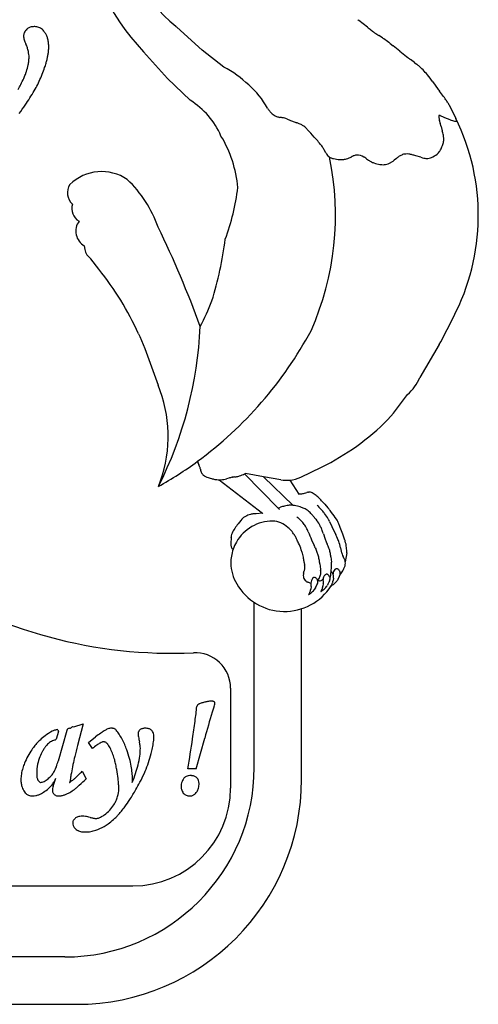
# Model space of a CAD drawing. Extents: x -16 to 23.9, y 0 to 37.2.
# Tile 6 of 7: x 8 to 17.7, y 5.3 to 26.1. Entities that reach past the tile are written whole.
import ezdxf

# ---------------------------------------------------------------- set-up
doc = ezdxf.new("R2010")
doc.units = 0

msp = doc.modelspace()

# ---------------------------------------------------------------- linework, layer by layer
at = {"layer": 'details', "color": 6, "linetype": 'CONTINUOUS'}
for p, q in [((11.826521, 25.477555), (11.288179, 25.965727)), ((12.283707, 25.123995), (11.826521, 25.477555)), ((13.241756, 24.203723), (13.252093, 24.19016)), ((13.498373, 24.056331), (13.464747, 24.06144)), ((13.610258, 24.02794), (13.59083, 24.034861)), ((13.610258, 24.02794), (13.693703, 23.99593)), ((13.693703, 23.99593), (13.785652, 23.960701)), ((16.844934, 23.964646), (16.837195, 23.998055)), ((16.854144, 24.098963), (16.844589, 24.101583)), ((16.872137, 23.866428), (16.850708, 23.942184)), ((16.854144, 24.098963), (16.862823, 24.095914)), ((16.862823, 24.095914), (16.866795, 24.094385)), ((16.866795, 24.094385), (16.867769, 24.094046)), ((16.866872, 24.094508), (16.980438, 24.045129)), ((16.867769, 24.094046), (16.866872, 24.094508)), ((17.06604, 24.009436), (17.056716, 24.013192)), ((17.06604, 24.009436), (17.086724, 24.002045)), ((16.872137, 23.866428), (16.896566, 23.779178)), ((14.436616, 23.314818), (14.403358, 23.375378)), ((14.436616, 23.314818), (14.447708, 23.295912)), ((14.994551, 23.238151), (14.969149, 23.224613)), ((14.994551, 23.238151), (15.000296, 23.240958)), ((15.000296, 23.240958), (15.011902, 23.246354)), ((15.927613, 23.193816), (15.880528, 23.15582)), ((15.959708, 23.21923), (15.973319, 23.22905)), ((16.440245, 23.219514), (16.33426, 23.251514)), ((16.440245, 23.219514), (16.479877, 23.208697))]:
    msp.add_line(p, q, dxfattribs=at)
at = {"layer": 'details', "color": 4, "linetype": 'CONTINUOUS'}
for p, q in [((12.385923, 16.445751), (12.341947, 16.433878)), ((12.45701, 16.464808), (12.466562, 16.466676)), ((13.489548, 16.411997), (13.122897, 16.477049)), ((13.42888, 15.816431), (13.456651, 15.788237)), ((14.255683, 15.875229), (14.257595, 15.873128)), ((14.257595, 15.873128), (14.265489, 15.864824)), ((14.265489, 15.864824), (14.291753, 15.836116)), ((14.291753, 15.836116), (14.345637, 15.776665)), ((13.825681, 15.632471), (13.843509, 15.615883)), ((14.224743, 15.579835), (14.17089, 15.646548)), ((14.345637, 15.776665), (14.356298, 15.76461)), ((14.224743, 15.579835), (14.248035, 15.549504)), ((14.513323, 15.533716), (14.497246, 15.565587)), ((14.513323, 15.533716), (14.614502, 15.320903)), ((14.064346, 15.313498), (14.046385, 15.354346)), ((14.384582, 15.275209), (14.414173, 15.183549)), ((14.614502, 15.320903), (14.646646, 15.256591)), ((14.136399, 15.14757), (14.19373, 15.024242)), ((14.216582, 14.974701), (14.22297, 14.95945)), ((14.444884, 15.099832), (14.464738, 15.054533)), ((14.746487, 14.979618), (14.761678, 14.90705)), ((14.542848, 14.784536), (14.540234, 14.807962)), ((14.542848, 14.784536), (14.552893, 14.671043)), ((14.76629, 14.887597), (14.768876, 14.877848)), ((14.82561, 14.744264), (14.800963, 14.792392)), ((13.979666, 14.668807), (13.987556, 14.614078)), ((14.310949, 14.637614), (14.323722, 14.523617)), ((14.82561, 14.744264), (14.830466, 14.733785)), ((14.830466, 14.733785), (14.835033, 14.722928)), ((13.967965, 14.439894), (13.9643, 14.424124)), ((13.967965, 14.439894), (13.982176, 14.487755)), ((14.170803, 14.345477), (14.164241, 14.3409)), ((14.170803, 14.345477), (14.178111, 14.349608)), ((14.416839, 14.402794), (14.416849, 14.402802)), ((14.422487, 14.407138), (14.416849, 14.402802)), ((14.430254, 14.412555), (14.422487, 14.407138)), ((14.430254, 14.412555), (14.437562, 14.416686)), ((14.531938, 14.363945), (14.529665, 14.356204)), ((14.549356, 14.480705), (14.55355, 14.473758)), ((14.55355, 14.473758), (14.5608, 14.459009)), ((14.578766, 14.435029), (14.586326, 14.430804)), ((14.596726, 14.338607), (14.597919, 14.351961)), ((14.629323, 14.515899), (14.630071, 14.516521)), ((14.63571, 14.520856), (14.630071, 14.516521)), ((14.643476, 14.526273), (14.63571, 14.520856)), ((14.643476, 14.526273), (14.650784, 14.530405)), ((14.061782, 14.250264), (14.051729, 14.254217)), ((14.061782, 14.250264), (14.123072, 14.229078)), ((14.109977, 14.303386), (14.110075, 14.30286)), ((14.124053, 14.157811), (14.116873, 14.102565)), ((14.123072, 14.229078), (14.123164, 14.229046)), ((14.124053, 14.157811), (14.125246, 14.171165)), ((14.221126, 14.133662), (14.215185, 14.122459)), ((14.221126, 14.133662), (14.24981, 14.1941)), ((14.27277, 14.287898), (14.289574, 14.284569)), ((14.383503, 14.224889), (14.376324, 14.169643)), ((14.383503, 14.224889), (14.384697, 14.238242)), ((14.480576, 14.20074), (14.474635, 14.189537)), ((14.480576, 14.20074), (14.50926, 14.261178)), ((14.545287, 14.173895), (14.545227, 14.172802)), ((14.545227, 14.172802), (14.545602, 14.171987)), ((14.545784, 14.175598), (14.545287, 14.173895)), ((14.545602, 14.171987), (14.546517, 14.17165)), ((14.549041, 14.18213), (14.545784, 14.175598)), ((14.546517, 14.17165), (14.548165, 14.171887)), ((14.548165, 14.171887), (14.550944, 14.172947)), ((14.564494, 14.207512), (14.549041, 14.18213)), ((14.56815, 14.213909), (14.564494, 14.207512)), ((14.56815, 14.213909), (14.573224, 14.223453)), ((14.596726, 14.338607), (14.589546, 14.283361)), ((14.072614, 13.993099), (14.072554, 13.992006)), ((14.072554, 13.992006), (14.07293, 13.991191)), ((14.073112, 13.994802), (14.072614, 13.993099)), ((14.07293, 13.991191), (14.073845, 13.990853)), ((14.076368, 14.001334), (14.073112, 13.994802)), ((14.073845, 13.990853), (14.075492, 13.99109)), ((14.075492, 13.99109), (14.078271, 13.99215)), ((14.091821, 14.026716), (14.076368, 14.001334)), ((14.095477, 14.033112), (14.091821, 14.026716)), ((14.095477, 14.033112), (14.100552, 14.042657)), ((14.332064, 14.060177), (14.332005, 14.059084)), ((14.332005, 14.059084), (14.33238, 14.058268)), ((14.332562, 14.06188), (14.332064, 14.060177)), ((14.33238, 14.058268), (14.333295, 14.057931)), ((14.335818, 14.068412), (14.332562, 14.06188)), ((14.333295, 14.057931), (14.334943, 14.058168)), ((14.334943, 14.058168), (14.337722, 14.059228)), ((14.351272, 14.093794), (14.335818, 14.068412)), ((14.354927, 14.10019), (14.351272, 14.093794)), ((14.354927, 14.10019), (14.360002, 14.109735))]:
    msp.add_line(p, q, dxfattribs=at)
at = {"layer": 'details', "color": 6, "linetype": 'CONTINUOUS'}
for centre, radius, start, end in [((13.762584, 28.964755), 3.887402, 191.279289, 230.072871), ((10.826354, 25.45644), 0.6875, 47.79803, 50.072871), ((11.168546, 23.028651), 2.373616, 46.30594, 61.977717), ((11.687695, 23.428914), 1.728407, 28.616829, 49.58487), ((14.31328, 24.986681), 1.327097, 213.369239, 216.15544), ((13.461651, 24.349864), 0.263476, 217.311054, 223.35658), ((13.415818, 24.306587), 0.20044, 223.35658, 229.116962), ((13.666712, 24.5964), 0.583767, 229.116962, 234.268242), ((13.604255, 24.509584), 0.476819, 234.268242, 240.24309), ((13.506385, 24.338396), 0.279629, 240.24309, 253.794378), ((13.523044, 24.395715), 0.33932, 253.794378, 260.107125), ((13.41223, 23.415409), 0.646685, 79.337219, 82.345109), ((13.450423, 23.631031), 0.427727, 77.276293, 79.020741), ((13.456408, 23.657536), 0.400554, 70.3916, 77.276293), ((14.196311, 25.032545), 1.147819, 249.036513, 250.646687), ((13.478986, 22.923484), 1.080007, 68.408425, 71.821111), ((13.710186, 23.507679), 0.451727, 63.273342, 68.408425), ((13.756664, 23.599983), 0.348381, 51.440269, 63.273342), ((16.913912, 24.08258), 0.090027, 175.875818, 186.3777), ((16.843823, 24.08817), 0.019724, 150.865152, 177.429139), ((17.470827, 24.144829), 0.650409, 186.3777, 193.041888), ((16.834561, 24.092987), 0.009294, 118.67674, 149.003058), ((16.835695, 24.090323), 0.012178, 93.495129, 117.34296), ((16.83688, 24.070918), 0.031619, 75.889062, 93.495129), ((17.315282, 24.073597), 0.482802, 193.041888, 195.794395), ((18.190649, 26.828478), 3.035068, 246.500405, 248.061534), ((17.217885, 24.369076), 0.389763, 250.335434, 257.626133), ((17.203433, 24.303202), 0.322322, 257.626133, 271.328276), ((13.593775, 23.395641), 0.609702, 47.538454, 51.440269), ((13.429595, 23.216229), 0.852897, 45.015245, 47.538454), ((12.851185, 22.637511), 1.67111, 42.408575, 45.015245), ((-0.052598, 10.851196), 19.147517, 41.773931, 42.408575), ((15.802736, 23.472925), 1.135894, 10.70069, 15.641334), ((11.795135, 21.434596), 3.261135, 39.717974, 41.773931), ((13.427681, 22.790827), 1.138739, 34.551491, 39.717974), ((15.994149, 23.803737), 0.965541, 335.021273, 340.969252), ((16.463612, 23.641806), 0.468936, 340.969252, 346.41656), ((16.382759, 23.582528), 0.545606, 4.421777, 10.70069), ((16.635527, 23.600268), 0.292073, 346.41656, 354.947836), ((16.624625, 23.601231), 0.303017, 354.947836, 364.421777), ((13.777244, 23.031538), 0.714314, 28.774075, 34.551491), ((14.685183, 23.435233), 0.275327, 210.39922, 219.846512), ((16.136131, 23.05538), 0.233129, 93.157832, 114.651318), ((16.142367, 22.942352), 0.346329, 82.086623, 93.157832), ((16.095806, 22.607384), 0.684517, 76.034058, 82.086623), ((16.444904, 23.73234), 0.563162, 293.435145, 307.472887), ((16.64771, 23.46778), 0.229812, 307.472887, 329.283182), ((16.40225, 23.61362), 0.515329, 329.283182, 335.021273), ((14.605541, 23.368768), 0.171595, 219.846512, 238.212336), ((14.617497, 23.388061), 0.194291, 238.212336, 246.631807), ((14.647171, 23.456738), 0.269106, 246.631807, 251.451499), ((14.680615, 23.556412), 0.374241, 251.451499, 257.051751), ((14.763776, 23.918111), 0.745377, 257.051751, 267.671564), ((14.760198, 23.830115), 0.657308, 267.671564, 272.996485), ((14.77215, 23.601797), 0.428677, 272.996485, 283.570686), ((14.797034, 23.498706), 0.322626, 283.570686, 294.491432), ((14.722477, 23.662371), 0.502473, 294.491432, 299.400726), ((15.09026, 23.070718), 0.192322, 103.063891, 114.043606), ((15.094564, 23.052173), 0.21136, 92.202493, 103.063891), ((15.09758, 22.973755), 0.289836, 59.934622, 92.202493), ((15.083909, 22.950138), 0.317124, 55.661268, 59.934622), ((14.832356, 22.581911), 0.763073, 52.725232, 55.661268), ((16.018149, 24.13991), 1.194851, 232.725232, 235.211651), ((15.610911, 23.553717), 0.481083, 235.211651, 242.324794), ((15.62133, 23.573582), 0.503514, 242.324794, 250.32678), ((15.662991, 23.69011), 0.627266, 250.32678, 262.431789), ((15.659123, 23.660998), 0.597898, 262.431789, 269.332219), ((15.660878, 23.319977), 0.256481, 278.118031, 290.753302), ((15.614209, 23.443138), 0.388187, 290.753302, 299.824841), ((15.611256, 23.472447), 0.415257, 298.166742, 306.237203), ((15.475085, 23.658249), 0.645615, 306.237203, 308.902357), ((16.5869, 22.394171), 1.036384, 127.241319, 129.504682), ((16.201695, 22.912514), 0.390321, 114.651318, 125.809966), ((15.890338, 21.781206), 1.535862, 73.199666, 76.034058), ((16.610768, 23.688262), 0.497106, 254.73367, 260.723993), ((16.575346, 23.471382), 0.277353, 260.723993, 266.879142), ((16.571954, 23.409181), 0.215059, 266.879142, 283.18836), ((16.556622, 23.474609), 0.28226, 283.18836, 293.435145), ((15.655581, 23.357111), 0.293991, 269.332219, 278.118031)]:
    msp.add_arc(centre, radius, start, end, dxfattribs=at)
at = {"layer": 'details', "color": 4, "linetype": 'CONTINUOUS'}
for centre, radius, start, end in [((8.599456, 22.000265), 6.04072, 336.164713, 371.677387), ((3.428485, 20.026789), 8.364062, 333.311123, 357.398527), ((6.811578, 23.502692), 8.30886, 306.258541, 331.665515), ((12.1858, 17.012222), 0.599053, 274.071326, 285.109067), ((13.080238, 13.997842), 2.54447, 104.177942, 105.835246), ((12.582959, 15.87157), 0.606382, 97.186022, 101.066829), ((12.345437, 17.755452), 1.292414, 277.186022, 278.692317), ((12.470896, 16.934834), 0.462261, 278.692317, 288.277757), ((12.215903, 17.706866), 1.275315, 288.277757, 293.306563), ((12.189158, 16.965035), 0.551746, 269.389353, 274.071326), ((13.60965, 17.088925), 0.6875, 259.939163, 275.384723), ((13.648336, 15.106233), 0.77252, 78.266054, 82.604267), ((13.622652, 14.982578), 0.898814, 70.542345, 78.266054), ((13.713737, 15.240399), 0.625377, 62.785807, 70.542345), ((13.806362, 15.420519), 0.422837, 48.714493, 62.785807), ((12.179981, 13.828008), 2.442094, 45.258434, 47.063381), ((13.743004, 15.348362), 0.518862, 43.215551, 48.714493), ((13.386221, 15.013138), 1.008422, 38.911561, 43.215551), ((13.278928, 14.811872), 1.438206, 38.023791, 41.486912), ((13.725477, 15.161053), 0.871343, 29.144305, 38.023791), ((13.309946, 14.661974), 0.878953, 119.930573, 150.159845), ((13.309946, 14.661974), 0.878953, 89.701302, 119.930573), ((13.306641, 15.072038), 0.468943, 45.486587, 89.036246), ((13.474663, 15.154966), 0.298455, 55.34463, 57.412767), ((13.488836, 15.175468), 0.27353, 44.048859, 55.34463), ((13.086126, 14.742364), 1.154793, 41.528887, 45.258434), ((13.552798, 15.15566), 0.531417, 31.239956, 41.528887), ((13.550558, 15.156248), 0.53303, 27.469125, 31.061021), ((13.30212, 15.02709), 0.813036, 23.735319, 27.469125), ((13.665832, 15.102427), 0.734056, 27.260755, 37.520879), ((13.55256, 15.044061), 0.861481, 22.121038, 27.260755), ((13.66499, 15.127325), 0.940597, 27.771052, 29.144305), ((13.357671, 15.048587), 0.456022, 39.46767, 44.048859), ((13.133749, 14.864212), 0.746083, 31.275228, 39.46767), ((13.042501, 14.808786), 0.852845, 28.25284, 31.275228), ((12.47248, 14.502467), 1.499958, 26.139265, 28.25284), ((38.181179, 25.6874), 26.25337, 203.275051, 203.669845), ((13.104695, 14.86201), 1.344933, 17.892137, 22.121038), ((15.493567, 15.53202), 1.13425, 197.892137, 202.397747), ((13.682084, 14.760657), 1.084588, 24.489619, 27.210185), ((13.714863, 14.759459), 1.055356, 24.491901, 25.286531), ((13.60848, 14.710996), 1.172258, 20.059938, 24.491901), ((13.309946, 14.661974), 0.878953, 150.159845, 161.23004), ((10.586808, 13.577083), 3.600456, 24.528792, 26.139265), ((12.123007, 14.278101), 1.911867, 20.057102, 24.528792), ((12.118053, 14.036739), 2.298608, 24.082817, 25.442759), ((12.161554, 13.998076), 2.533921, 23.102461, 24.64063), ((13.804044, 14.698741), 0.748226, 19.159553, 23.102461), ((13.902082, 14.818206), 0.859694, 10.821801, 20.059938), ((12.515703, 14.421474), 1.493818, 17.096321, 20.057102), ((13.232267, 14.641868), 0.744126, 8.423066, 17.096321), ((12.651771, 14.301408), 1.703433, 19.852443, 22.724712), ((13.161649, 14.485502), 1.16134, 15.719111, 19.852443), ((13.343018, 14.536548), 0.972924, 10.155574, 15.719111), ((13.99265, 14.764272), 0.548561, 9.620757, 19.159553), ((13.692351, 14.713368), 0.853143, 6.36586, 9.620757), ((15.131881, 14.984547), 0.378227, 191.823429, 194.852261), ((15.267891, 15.010181), 0.516264, 194.852261, 198.734368), ((15.144546, 14.968348), 0.386018, 198.734368, 207.117862), ((9.939527, 14.154284), 4.072771, 7.257713, 8.423066), ((13.475163, 14.540209), 0.51769, 3.54457, 8.203455), ((13.725754, 14.555732), 0.266619, 356.429427, 363.54457), ((13.232843, 14.516813), 1.084852, 6.393304, 10.155574), ((13.937941, 14.60347), 0.618653, 358.596535, 366.270702), ((13.334078, 14.618265), 1.222698, 356.255691, 358.596535), ((14.654731, 14.647087), 0.195603, 10.393472, 22.813439), ((14.131733, 14.388537), 0.171173, 168.000894, 188.240722), ((14.099333, 14.383845), 0.138435, 188.240722, 204.173993), ((13.700856, 14.571286), 0.293459, 343.462547, 348.063929), ((13.794822, 14.551422), 0.197417, 348.063929, 356.429427), ((14.259947, 14.242175), 0.1375, 134.110303, 185.465581), ((14.196856, 14.312261), 0.041787, 102.242962, 116.652412), ((14.194812, 14.321682), 0.032148, 76.913177, 102.242962), ((14.188381, 14.298434), 0.056257, 53.159179, 75.895048), ((14.150399, 14.247737), 0.119604, 25.972359, 53.159179), ((13.186782, 14.866386), 1.230455, 331.956511, 336.056294), ((13.993832, 14.508013), 0.347414, 336.056294, 342.764239), ((14.641462, 14.559219), 0.319729, 186.393304, 189.903598), ((14.167093, 14.454261), 0.166006, 342.764239, 354.941673), ((13.870214, 14.41578), 0.464778, 6.345818, 10.970498), ((14.194456, 14.451839), 0.138536, 354.941673, 366.345818), ((14.482787, 14.323512), 0.103125, 129.754358, 188.746585), ((14.456307, 14.379339), 0.041787, 102.242962, 116.652412), ((14.454263, 14.388759), 0.032148, 76.913177, 102.242962), ((14.447832, 14.365512), 0.056257, 53.159179, 75.895048), ((14.40985, 14.314815), 0.119604, 25.972359, 53.159179), ((14.436079, 14.32512), 0.091537, 13.501805, 27.363637), ((14.436079, 14.32512), 0.091537, 345.379544, 373.501805), ((14.5204, 14.350382), 0.006091, 320.303518, 329.321242), ((14.495476, 14.366247), 0.035633, 327.829601, 343.630706), ((14.159977, 14.456949), 0.383412, 345.961824, 351.317882), ((12.930687, 14.644664), 1.626952, 351.317882, 354.216083), ((12.930687, 14.644664), 1.626952, 354.216083, 356.255691), ((14.677739, 14.523903), 0.133738, 209.027181, 219.501799), ((14.591788, 14.453724), 0.022783, 220.818557, 235.140343), ((14.556564, 14.387137), 0.052845, 46.814864, 55.723535), ((14.695271, 14.436617), 0.103125, 129.754358, 186.094176), ((14.695271, 14.436617), 0.103125, 186.094176, 190.744129), ((14.339713, 14.36915), 0.258777, 356.191436, 370.744129), ((14.669529, 14.493058), 0.041787, 102.242962, 116.652412), ((14.667485, 14.502478), 0.032148, 76.913177, 102.242962), ((14.661054, 14.47923), 0.056257, 53.159179, 75.895048), ((14.623072, 14.428533), 0.119604, 25.972359, 53.159179), ((14.536935, 14.46815), 0.207663, 337.958714, 345.379544), ((14.649301, 14.438838), 0.091537, 345.379544, 387.363637), ((14.087956, 14.378738), 0.125964, 204.173993, 225.901719), ((14.117153, 14.408869), 0.167921, 225.901719, 247.069755), ((14.259947, 14.242175), 0.1375, 185.465581, 186.656709), ((13.724441, 14.179677), 0.40164, 3.481698, 6.656709), ((13.86704, 14.188353), 0.258777, 356.191436, 363.481698), ((14.064263, 14.287354), 0.207663, 333.31651, 345.379544), ((14.176628, 14.258042), 0.091537, 11.346868, 27.363637), ((14.176628, 14.258042), 0.091537, 345.379544, 371.346868), ((13.186782, 14.866386), 1.230455, 331.329694, 331.956511), ((14.315508, 14.435845), 0.153482, 260.272021, 271.683954), ((14.318031, 14.350016), 0.067616, 271.683954, 333.892756), ((14.233342, 14.173172), 0.141658, 333.396286, 343.540665), ((14.180543, 14.188771), 0.196713, 343.540665, 354.419855), ((13.983892, 14.246755), 0.40164, 3.481698, 8.746585), ((14.126491, 14.255431), 0.258777, 356.191436, 363.481698), ((14.204313, 14.35872), 0.319884, 311.620652, 320.861845), ((14.275451, 14.300828), 0.228166, 320.861845, 330.806248), ((14.323713, 14.354432), 0.207663, 333.31651, 345.379544), ((14.446565, 14.28689), 0.141658, 333.396286, 343.540665), ((14.393766, 14.302489), 0.196713, 343.540665, 354.419855), ((14.042851, 14.066554), 0.082405, 295.456919, 304.360647), ((13.746477, 14.500035), 0.607517, 304.360647, 312.55349), ((13.973892, 14.106094), 0.141658, 333.396286, 343.540665), ((13.921093, 14.121693), 0.196713, 343.540665, 354.419855), ((13.944863, 14.291642), 0.319884, 311.620652, 320.861845), ((14.016001, 14.23375), 0.228166, 320.861845, 330.806248), ((14.302301, 14.133632), 0.082405, 295.456919, 304.360647), ((14.005928, 14.567113), 0.607517, 304.360647, 312.55349)]:
    msp.add_arc(centre, radius, start, end, dxfattribs=at)
at = {"layer": 'directionals', "color": 7, "linetype": 'CONTINUOUS'}
for centre, radius, start, end in [((8.277924, 25.685332), 0.29154, 78.795351, 94.853379), ((8.240039, 25.773913), 0.187298, 177.543286, 190.619889), ((8.265726, 25.772811), 0.213009, 170.578559, 177.543286), ((8.239175, 25.777217), 0.186095, 160.796009, 170.578559), ((8.234386, 25.778885), 0.181024, 146.417256, 160.796009), ((8.249649, 25.768751), 0.199345, 136.93262, 146.417256), ((8.272127, 25.747741), 0.230113, 125.342876, 136.93262), ((8.264095, 25.759066), 0.216229, 109.605718, 125.342876), ((8.269672, 25.74341), 0.232848, 99.133577, 109.605718), ((8.276709, 25.699639), 0.277182, 94.853379, 99.133577), ((8.287526, 25.733804), 0.242126, 59.393543, 78.795351), ((8.284446, 25.728599), 0.248174, 48.354249, 59.393543), ((8.255182, 25.69569), 0.292213, 40.16283, 48.354249), ((8.21581, 25.662462), 0.343732, 33.632037, 40.16283), ((8.213109, 25.641581), 0.357898, 25.600294, 36.176669), ((8.150658, 25.611659), 0.427148, 16.287013, 25.600294), ((8.424046, 25.808415), 0.374512, 190.619889, 197.212245), ((8.679764, 25.887633), 0.642219, 197.212245, 201.166735), ((8.999265, 26.011346), 0.984835, 201.166735, 204.46945), ((7.320148, 25.247209), 0.859979, 19.034931, 24.46945), ((8.026311, 25.575328), 0.556694, 7.278562, 16.287013), ((7.807364, 25.547364), 0.777419, 1.382631, 7.278562), ((7.763979, 25.546317), 0.820817, 355.734019, 361.382631), ((7.465236, 25.297266), 0.706498, 12.873936, 19.034931), ((7.575658, 25.322503), 0.593229, 6.709192, 12.873936), ((7.648703, 25.331096), 0.519681, 359.711158, 366.709192), ((7.0739, 25.646318), 1.518857, 346.107572, 349.059599), ((7.369186, 25.589239), 1.218105, 349.059599, 352.357697), ((7.595298, 25.558899), 0.989967, 352.357697, 355.734019), ((7.100138, 25.377753), 1.072251, 340.961809, 348.726051), ((7.278413, 25.342214), 0.890468, 348.726051, 354.181011), ((7.373918, 25.332481), 0.794468, 354.181011, 359.711158), ((6.353831, 25.841718), 2.265133, 341.210553, 343.690743), ((6.736096, 25.729868), 1.86684, 343.690743, 346.107572), ((6.314777, 25.674183), 1.911907, 335.569229, 338.298475), ((6.7953, 25.482944), 1.394728, 338.298475, 340.961809), ((4.658729, 26.478327), 4.076373, 337.107988, 338.328152), ((5.706679, 26.061893), 2.948713, 338.328152, 341.210553), ((4.392872, 26.615107), 4.052433, 331.016453, 332.705243), ((5.491817, 26.048027), 2.815801, 332.705243, 335.569229), ((5.727391, 26.103745), 2.948808, 329.877931, 332.829103), ((6.569513, 25.671494), 2.002228, 332.829103, 337.107988), ((4.611388, 26.751244), 4.239047, 327.473283, 329.877931), ((1.69459, 28.681467), 7.737099, 324.088263, 325.701737), ((3.274143, 27.60404), 5.825074, 325.701737, 327.473283)]:
    msp.add_arc(centre, radius, start, end, dxfattribs=at)
at = {"layer": 'directionals', "color": 4, "linetype": 'CONTINUOUS'}
msp.add_arc((9.304865, 22.471169), 0.325281, 147.597027, 227.371034, dxfattribs=at)
at = {"layer": 'outline', "color": 4, "linetype": 'CONTINUOUS'}
for p, q in [((15.316178, 25.964323), (15.131477, 26.109305)), ((15.388723, 25.907386), (15.424864, 25.880228)), ((15.630733, 25.739309), (15.558696, 25.786841)), ((15.792565, 25.623104), (15.861736, 25.569296)), ((10.589144, 25.445688), (11.091456, 24.883844)), ((16.137466, 25.348635), (16.168688, 25.324706)), ((16.308407, 25.220891), (16.224596, 25.282679)), ((16.308407, 25.220891), (16.352684, 25.186489)), ((11.091456, 24.883844), (11.574403, 24.422069)), ((16.69516, 24.811495), (16.808899, 24.652048)), ((16.87907, 24.558616), (16.834903, 24.616734)), ((17.033065, 24.340762), (17.025447, 24.354562)), ((17.038915, 24.328001), (17.18199, 24.040929)), ((9.334439, 21.350263), (9.345872, 21.273736)), ((9.643324, 20.854677), (9.476129, 21.077318)), ((16.863421, 19.324685), (17.1297, 19.84482)), ((10.478055, 19.493963), (10.505775, 19.436074)), ((10.505775, 19.436074), (10.613153, 19.186074)), ((10.613153, 19.186074), (10.895113, 18.409136)), ((16.828897, 19.266973), (16.421309, 18.572363)), ((16.828897, 19.266973), (16.863421, 19.324685)), ((10.937794, 18.291526), (10.895113, 18.409136)), ((15.869167, 17.819783), (16.161531, 18.211672)), ((15.746511, 17.682586), (15.869167, 17.819783)), ((11.740017, 16.764149), (11.736776, 16.772005)), ((11.740017, 16.764149), (11.754778, 16.731334)), ((13.906351, 16.468744), (14.34849, 16.680267)), ((12.720482, 16.535616), (13.42888, 15.816431)), ((13.122897, 16.477049), (12.741215, 16.544767)), ((13.122897, 16.477049), (13.747776, 15.872326)), ((12.183278, 16.41332), (13.099904, 15.706431)), ((13.674167, 16.404459), (13.86404, 16.110987)), ((14.059448, 16.147894), (14.03647, 16.141445)), ((14.059448, 16.147894), (14.071771, 16.150753)), ((14.316246, 16.003128), (14.303075, 16.016204)), ((13.42888, 15.816431), (13.480083, 15.832305)), ((14.415109, 15.89487), (14.347731, 15.970002)), ((14.415109, 15.89487), (14.47768, 15.823118)), ((12.663495, 15.578664), (12.672096, 15.588229)), ((12.961917, 15.696645), (12.916084, 15.692905)), ((13.099904, 15.706431), (12.961917, 15.696645)), ((13.102205, 15.706594), (13.099904, 15.706431)), ((13.099904, 15.706431), (13.104037, 15.703243)), ((12.567002, 15.460466), (12.548382, 15.435341)), ((12.58556, 15.483969), (12.567002, 15.460466)), ((12.641338, 15.552107), (12.58556, 15.483969)), ((12.663495, 15.578664), (12.641338, 15.552107)), ((14.794719, 15.266195), (14.742396, 15.406986)), ((12.43479, 15.193735), (12.430364, 15.065671)), ((12.43479, 15.193735), (12.435664, 15.202568)), ((14.826737, 15.180346), (14.794719, 15.266195)), ((14.880436, 14.868485), (14.847125, 14.682375)), ((14.693799, 14.314459), (14.722483, 14.374897)), ((14.766599, 14.444664), (14.768659, 14.448151)), ((14.693799, 14.314459), (14.687857, 14.303255))]:
    msp.add_line(p, q, dxfattribs=at)
for centre, radius, start, end in [((13.876009, 28.627864), 4.574902, 183.287025, 224.072871), ((14.810864, 25.700856), 0.519252, 51.869789, 54.394588), ((19.321395, 30.992749), 6.428594, 231.462154, 232.284082), ((16.521652, 27.339798), 1.82573, 233.077097, 234.746096), ((17.449838, 28.65296), 3.43381, 234.746096, 236.582107), ((14.694536, 24.301287), 1.715918, 55.750921, 56.934617), ((14.227717, 23.615648), 2.545388, 52.792632, 55.750921), ((14.626724, 24.14118), 1.885546, 51.807604, 52.792632), ((5.01758, 12.028467), 17.347904, 50.732866, 51.310554), ((19.587727, 29.850555), 5.672001, 230.732866, 232.533532), ((18.452068, 28.304074), 3.753726, 232.533532, 233.601128), ((15.61622, 24.235939), 1.202466, 49.372109, 52.232311), ((15.583154, 24.188105), 1.260315, 44.01182, 49.647208), ((15.28852, 23.903462), 1.669986, 39.156731, 44.01182), ((14.344272, 23.134539), 2.887708, 35.501347, 39.156731), ((17.989945, 25.494521), 1.450735, 215.501347, 217.233452), ((12.422375, 21.102549), 5.639728, 36.420453, 37.792777), ((10.67569, 22.995429), 1.686116, 23.500846, 57.791078), ((15.757629, 23.563348), 1.494918, 33.328594, 36.420453), ((16.414333, 23.995191), 0.708948, 30.45801, 33.328594), ((16.909947, 24.2766), 0.138834, 21.729959, 27.525973), ((13.014739, 21.994479), 4.642622, 332.417394, 386.154695), ((10.033336, 22.346431), 2.556563, 5.266687, 31.121152), ((9.701601, 21.948418), 0.967796, 55.931665, 133.924545), ((8.461516, 20.882386), 2.581613, 19.565924, 46.341899), ((7.854469, 23.15518), 4.759386, 339.537004, 353.072106), ((9.385593, 22.139678), 0.314817, 162.977044, 239.02785), ((9.516267, 21.660635), 0.359712, 144.455539, 239.636763), ((-8.915016, 12.113628), 22.027262, 19.999337, 25.934041), ((4.491779, 22.512205), 7.888095, 342.860717, 352.563626), ((9.621094, 21.314853), 0.278277, 188.496999, 238.604651), ((4.84045, 16.971957), 6.176011, 24.10156, 38.952631), ((6.98505, 22.154359), 5.41436, 332.414898, 338.700362), ((15.531765, 18.93914), 0.962192, 310.882581, 337.592622), ((8.28347, 17.328243), 2.823712, 337.992259, 379.946387), ((12.016665, 21.408799), 5.272231, 296.249724, 315.027927), ((6.811578, 23.502692), 8.30886, 299.487101, 306.258541), ((12.069331, 16.9092), 0.359744, 197.205205, 202.418443), ((11.270959, 16.502176), 0.535344, 21.204512, 25.344356), ((11.465518, 16.577658), 0.326657, 16.115493, 21.204512), ((11.129552, 16.480588), 0.676364, 13.35777, 16.115493), ((12.793646, 16.875735), 1.034001, 193.35777, 195.704884), ((12.033149, 16.661899), 0.244013, 195.704884, 205.144546), ((11.934755, 16.615715), 0.135318, 205.144546, 211.248594), ((11.929537, 16.612549), 0.129215, 211.248594, 226.082552), ((11.960474, 16.644677), 0.173816, 226.082552, 238.961635), ((12.042238, 16.780549), 0.332393, 238.961635, 249.486976), ((12.340238, 17.577034), 1.182801, 249.486976, 254.244487), ((12.226133, 17.172599), 0.762577, 254.244487, 259.899419), ((12.189158, 16.965035), 0.551746, 259.899419, 269.389353), ((12.215903, 17.706866), 1.275315, 293.306563, 294.324737), ((13.60965, 17.088925), 0.6875, 275.384723, 295.566949), ((13.635456, 18.210233), 2.111654, 276.214375, 278.54054), ((13.849888, 16.782348), 0.667758, 278.54054, 281.692498), ((13.864248, 16.712961), 0.596901, 281.692498, 286.769844), ((14.093015, 16.059197), 0.093989, 76.782435, 103.062894), ((14.072994, 15.989155), 0.166789, 61.997892, 75.588589), ((13.975939, 15.806637), 0.373508, 54.931275, 61.997892), ((13.818174, 15.581899), 0.648093, 50.467172, 54.931275), ((13.553539, 15.261245), 1.063846, 45.206498, 50.467172), ((13.760669, 15.443531), 0.788552, 41.885411, 45.206498), ((14.047359, 14.084802), 1.837272, 105.24848, 107.984511), ((13.739469, 15.214245), 0.666616, 100.457972, 105.24848), ((13.69242, 15.469144), 0.407411, 94.426362, 100.457972), ((13.69044, 15.494726), 0.381752, 83.814629, 94.426362), ((13.648336, 15.106233), 0.77252, 82.604267, 83.814629), ((12.352684, 13.970026), 2.819497, 39.428291, 41.089891), ((12.878059, 15.403029), 0.276983, 133.586216, 138.0383), ((12.836064, 15.447149), 0.216073, 116.483506, 133.586216), ((13.011242, 15.095543), 0.608901, 106.082198, 116.483506), ((12.922424, 15.40362), 0.288276, 98.434437, 106.082198), ((12.960808, 15.144759), 0.549967, 94.664564, 98.434437), ((13.141595, 14.618697), 1.798147, 37.934865, 39.428291), ((13.545709, 14.90652), 1.302651, 31.168878, 38.877345), ((13.418174, 14.790736), 1.082615, 143.457797, 149.997148), ((13.905327, 15.124045), 0.882362, 24.029111, 31.168878), ((13.526029, 14.95494), 1.297649, 20.38688, 24.029111), ((12.737217, 15.172736), 0.303025, 168.930211, 174.350179), ((12.694437, 15.181106), 0.259433, 155.869488, 168.930211), ((12.907087, 15.085847), 0.492446, 149.997148, 155.869488), ((14.016905, 14.887273), 0.861231, 16.998341, 19.894821), ((12.54268, 15.039968), 0.115219, 167.109763, 235.692027), ((14.139371, 14.915569), 0.735895, 16.115766, 17.679051), ((14.086833, 14.900389), 0.790582, 5.748505, 16.115766), ((13.393858, 14.830628), 1.48706, 1.458756, 5.748505), ((13.309946, 14.661974), 0.878953, 161.23004, 180.389116), ((12.54268, 15.039968), 0.115219, 235.692027, 238.028923), ((13.309946, 14.661974), 0.878953, 180.389116, 210.618387), ((14.443224, 14.718395), 0.415904, 334.525224, 343.290899), ((14.643367, 14.658314), 0.206938, 343.290899, 351.472138), ((14.683299, 14.652327), 0.166558, 351.472138, 370.393472), ((14.536935, 14.46815), 0.207663, 333.31651, 337.958714), ((13.984865, 14.936773), 0.923625, 323.718873, 328.060337), ((13.984865, 14.936773), 0.923625, 328.060337, 334.525224), ((13.564878, 14.803858), 1.170631, 210.239622, 327.387793), ((14.515524, 14.247351), 0.082405, 295.456919, 304.360647), ((14.21915, 14.680832), 0.607517, 304.360647, 312.55349), ((14.417535, 14.472438), 0.319884, 311.620652, 320.861845), ((14.488674, 14.414547), 0.228166, 320.861845, 330.806248)]:
    msp.add_arc(centre, radius, start, end, dxfattribs=at)
at = {"layer": 'pivot assembly', "color": 7, "linetype": 'CONTINUOUS'}
for p, q in [((12.924672, 10.342098), (12.924672, 13.8238)), ((13.924672, 10.092098), (13.924672, 13.68989)), ((8.924672, 6.342098), (1.5, 6.342098)), ((4.25, 5.342098), (9.174672, 5.342098))]:
    msp.add_line(p, q, dxfattribs=at)
for centre, radius in [((8.924672, 10.342098), 4), ((9.174672, 10.092098), 4.75)]:
    msp.add_arc(centre, radius, 270, 360, dxfattribs=at)
at = {"layer": 'sign frame', "color": 7, "linetype": 'CONTINUOUS'}
for p, q in [((12.424672, 12.013261), (12.424672, 9.904598)), ((7.549672, 7.842098), (9.612172, 7.842098)), ((9.612172, 7.842098), (10.362172, 7.842098))]:
    msp.add_line(p, q, dxfattribs=at)
for centre, radius, start, end in [((11.178919, 22.677296), 9.925552, 237.132743, 272.66167), ((11.674672, 12.013261), 0.75, 0, 92.66167), ((10.362172, 9.904598), 2.0625, 270, 360)]:
    msp.add_arc(centre, radius, start, end, dxfattribs=at)
at = {"layer": 'text', "color": 7, "linetype": 'CONTINUOUS'}
for p, q in [((9.114773, 11.198984), (9.309646, 11.26295)), ((9.309646, 11.26295), (9.194358, 10.802543)), ((8.787512, 11.101733), (8.744127, 10.941464)), ((8.968815, 11.124231), (8.781555, 10.475276)), ((9.085021, 11.208653), (9.114773, 11.198984)), ((9.42419, 10.868741), (9.574865, 10.984835)), ((9.505263, 10.740065), (9.42419, 10.868741)), ((11.700941, 10.311664), (11.87873, 10.957629)), ((9.291795, 10.264039), (9.376587, 10.104124)), ((11.700941, 10.311664), (11.522431, 10.311664)), ((8.675192, 9.947184), (8.734592, 10.115243)), ((9.025361, 10.026435), (9.026721, 10.027881))]:
    msp.add_line(p, q, dxfattribs=at)
for centre, radius, start, end in [((11.803178, 11.606015), 0.09338, 149.677762, 165.331371), ((11.772572, 11.623915), 0.057924, 123.785246, 149.677762), ((11.773627, 11.632321), 0.051822, 114.861438, 129.934519), ((11.839831, 11.499139), 0.200537, 110.302998, 116.026058), ((11.962586, 11.167344), 0.554312, 106.839329, 110.302998), ((12.146055, 10.56117), 1.187643, 103.359799, 106.839329), ((12.219074, 10.253711), 1.503653, 100.79626, 103.359799), ((12.06176, 11.078669), 0.66383, 96.928216, 100.79626), ((12.016504, 11.451113), 0.288647, 93.388255, 96.928216), ((12.015534, 11.467483), 0.272248, 83.356781, 93.388255), ((12.033126, 11.618527), 0.120183, 72.762794, 83.356781), ((12.051783, 11.678658), 0.057224, 60.110567, 72.762794), ((11.792385, 11.743321), 0.305091, 338.277762, 347.382344), ((12.064308, 11.70045), 0.032089, 43.175453, 60.110567), ((12.071667, 11.707355), 0.021998, 359.27836, 403.175453), ((11.945986, 11.708938), 0.147689, 347.382344, 359.27836), ((-3.419455, 13.306862), 15.22496, 352.49551, 353.675386), ((35.690929, 4.403813), 24.697639, 163.287574, 164.611532), ((19.229788, 9.346283), 7.510516, 162.606628, 163.287574), ((12.999423, 11.29797), 0.981616, 160.20471, 162.606628), ((-10.502111, 14.239876), 22.368806, 351.537426, 352.49551), ((9.114084, 10.192224), 1.01897, 116.573649, 126.619252), ((8.871404, 10.677403), 0.476483, 107.683599, 116.573649), ((8.924334, 10.511386), 0.650733, 105.490048, 107.683599), ((8.758554, 11.109572), 0.03, 344.853045, 465.490048), ((9.028385, 11.107042), 0.062, 94.545198, 163.904123), ((9.014378, 11.283244), 0.114758, 274.545198, 280.898414), ((9.021474, 11.246388), 0.077225, 280.898414, 295.219514), ((9.028554, 11.231356), 0.060609, 295.219514, 320.820193), ((9.023812, 11.23522), 0.066726, 320.820193, 336.537425), ((11.633675, 8.312763), 3.373228, 125.277299, 127.613957), ((10.766214, 9.538952), 1.87122, 122.745245, 125.277299), ((10.330194, 10.216944), 1.065126, 119.318284, 122.745245), ((9.888834, 11.00285), 0.163769, 102.809334, 119.318284), ((9.906283, 10.926106), 0.242471, 85.566869, 102.809334), ((9.908527, 10.955046), 0.213444, 82.16307, 85.566869), ((9.917601, 11.020974), 0.146895, 71.831669, 82.16307), ((9.930561, 11.060466), 0.105331, 57.879854, 71.831669), ((9.940357, 11.076069), 0.086908, 38.499439, 57.879854), ((9.075575, 10.388204), 1.191899, 33.238236, 38.499439), ((8.925719, 10.289998), 1.371068, 28.177777, 33.238236), ((10.528861, 11.063417), 0.057415, 165.10309, 180.643725), ((10.826727, 11.066764), 0.3553, 180.643725, 185.951966), ((11.220661, 11.107834), 0.751368, 185.951966, 189.468596), ((10.5463, 11.058779), 0.07546, 152.721684, 165.10309), ((10.577391, 11.042746), 0.110441, 143.263651, 152.721684), ((10.622112, 11.009368), 0.166245, 135.448825, 143.263651), ((10.835556, 10.799242), 0.465763, 134.698045, 135.448825), ((10.584265, 11.053196), 0.108497, 120.342672, 134.698045), ((10.596526, 11.032249), 0.132768, 107.911096, 120.342672), ((10.613082, 10.981026), 0.1866, 97.99121, 107.911096), ((10.625483, 10.892689), 0.275803, 92.671889, 97.99121), ((10.627115, 10.85771), 0.31082, 82.891404, 92.671889), ((10.639907, 10.960283), 0.207452, 72.741815, 82.891404), ((10.657033, 11.015409), 0.149727, 60.934774, 72.741815), ((10.670807, 11.040192), 0.121374, 46.61552, 60.934774), ((10.630925, 11.005223), 0.174253, 32.467306, 44.982936), ((10.633675, 11.006973), 0.170994, 359.794568, 392.467306), ((9.471184, 9.848458), 1.516071, 138.886942, 143.049147), ((9.229689, 10.059224), 1.195537, 133.944957, 138.886942), ((9.156472, 10.135189), 1.090032, 126.619252, 133.944957), ((8.863064, 10.525719), 0.430801, 134.807984, 140.971219), ((8.781138, 10.608196), 0.31455, 124.951055, 134.807984), ((8.801914, 10.578471), 0.350816, 109.203141, 124.951055), ((8.803518, 10.573866), 0.355692, 103.242066, 109.203141), ((8.715169, 10.949303), 0.03, 283.242066, 344.853045), ((10.740565, 9.180348), 1.989645, 124.951807, 128.379364), ((10.098152, 10.099454), 0.868285, 119.567588, 124.951807), ((9.830972, 10.570394), 0.326833, 111.294536, 119.567588), ((9.762495, 10.746078), 0.138275, 102.133724, 111.294536), ((9.748613, 10.810649), 0.072229, 90.693585, 102.133724), ((9.74732, 10.815151), 0.067723, 68.183331, 89.645722), ((9.734932, 10.784206), 0.101055, 53.145831, 68.183331), ((9.695106, 10.731075), 0.167456, 43.541768, 53.145831), ((9.62105, 10.660695), 0.269621, 34.876638, 43.541768), ((9.289538, 10.42963), 0.673714, 26.488581, 34.876638), ((8.719739, 10.179655), 1.604741, 23.747968, 28.177777), ((8.459401, 10.065115), 1.889162, 20.107989, 23.747968), ((12.064087, 11.2485), 1.606444, 189.468596, 193.088216), ((9.531825, 10.659773), 0.993354, 8.234559, 13.088216), ((9.237858, 11.068636), 1.570246, 348.4165, 353.284848), ((9.734183, 11.010198), 1.070492, 353.284848, 359.794568), ((-22.743037, 16.061121), 34.744476, 350.474978, 351.537426), ((9.425679, 9.882494), 1.459242, 145.181224, 157.96233), ((9.42908, 9.880128), 1.463386, 143.049147, 145.181224), ((9.551311, 10.093272), 1.245739, 151.642663, 157.76873), ((9.215366, 10.274593), 0.863985, 146.825239, 151.642663), ((8.995712, 10.418193), 0.601557, 140.971219, 146.825239), ((14.237809, 9.369658), 5.243048, 164.139722, 166.751232), ((8.979982, 10.275368), 1.019578, 19.491354, 26.488581), ((8.506104, 10.10764), 1.522263, 14.874213, 19.491354), ((8.208936, 9.973418), 2.155884, 14.894651, 20.107989), ((9.278668, 10.755348), 1.240394, 351.95609, 359.740677), ((10.116883, 10.744442), 0.402201, 0.753955, 8.234559), ((8.141476, 11.31636), 2.694646, 336.923988, 345.330347), ((8.546322, 11.21038), 2.276159, 345.330347, 348.4165), ((9.325861, 9.9229), 1.351557, 157.96233, 162.567367), ((9.18308, 10.224395), 0.853755, 167.423737, 180.432384), ((9.287493, 10.201102), 0.960735, 157.76873, 167.423737), ((7.697733, 10.746523), 1.117248, 339.614234, 345.949226), ((16.826772, 8.760097), 7.902802, 166.751232, 169.295572), ((8.032787, 9.981928), 2.01199, 11.994372, 14.874213), ((6.24554, 9.60222), 3.839128, 10.411312, 11.994372), ((8.461161, 10.040505), 1.89489, 10.062315, 14.894651), ((8.004942, 11.012661), 2.541627, 341.736648, 345.925021), ((8.711606, 10.835487), 1.81309, 345.925021, 351.95609), ((8.688787, 10.084988), 0.69268, 170.477642, 179.70933), ((8.948302, 10.041456), 0.955821, 162.567367, 170.477642), ((9.069874, 10.223541), 0.740547, 180.432384, 183.763032), ((8.322316, 10.439943), 0.417057, 313.213388, 322.624701), ((8.212989, 10.523456), 0.554631, 322.624701, 332.157463), ((8.011225, 10.630025), 0.78281, 332.157463, 339.614234), ((12.510344, 9.57604), 3.509932, 169.295572, 170.827021), ((7.895516, 11.501675), 1.864358, 312.452758, 315.053808), ((6.809108, 12.586044), 3.399329, 315.053808, 316.915405), ((7.028522, 9.746084), 3.043038, 6.808865, 10.411312), ((8.656578, 10.075181), 1.69642, 5.109113, 10.062315), ((8.796397, 10.087682), 1.556044, 0.726837, 5.109113), ((7.185597, 11.283052), 3.404434, 338.331748, 341.736648), ((7.501307, 11.598905), 3.394403, 332.42294, 336.085961), ((8.065153, 11.348877), 2.777608, 336.085961, 336.923988), ((8.587899, 10.0855), 0.591792, 179.70933, 188.237135), ((8.448494, 10.065319), 0.450934, 188.237135, 198.385703), ((8.770122, 10.203826), 0.440146, 183.763032, 189.369999), ((8.575551, 10.17172), 0.242945, 189.369999, 197.33038), ((8.468813, 10.138412), 0.131131, 197.33038, 206.738687), ((8.430971, 10.119348), 0.088758, 206.738687, 219.904173), ((8.540706, 10.204238), 0.227457, 218.575447, 222.802674), ((8.467067, 10.136041), 0.127089, 222.802674, 231.572836), ((8.426148, 10.084465), 0.061253, 231.572836, 245.35377), ((8.413302, 10.056465), 0.030446, 245.35377, 268.744427), ((8.411294, 10.157662), 0.131643, 270.583605, 285.979482), ((8.386765, 10.243319), 0.220742, 285.979482, 297.427271), ((8.311583, 10.388192), 0.383962, 297.427271, 305.230828), ((8.16412, 10.596995), 0.639587, 305.230828, 309.516969), ((8.087543, 10.689834), 0.759932, 309.516969, 313.213388), ((8.155362, 10.381046), 0.643582, 311.555553, 320.978436), ((8.26064, 10.295728), 0.508074, 320.978436, 330.564261), ((8.322145, 10.261022), 0.437453, 330.564261, 340.534133), ((9.025472, 10.026243), 0.000222, 120.26942, 281.849004), ((9.025673, 10.033455), 0.007431, 268.804677, 309.363633), ((9.096302, 9.947465), 0.10634, 126.297301, 130.868707), ((9.02233, 10.036704), 0.012074, 311.852302, 342.124389), ((9.772079, 9.027415), 1.247903, 123.864799, 126.297301), ((9.00406, 10.04346), 0.031546, 340.631753, 352.713245), ((8.96399, 10.048583), 0.071942, 352.713245, 359.851863), ((9.333192, 10.047629), 0.297261, 173.546798, 179.851863), ((10.190295, 9.950683), 1.159829, 170.827021, 173.546798), ((8.825977, 10.437234), 0.449947, 303.864799, 308.922443), ((8.499959, 10.840948), 0.968862, 308.922443, 312.452758), ((2.955902, 16.801122), 9.27766, 312.543696, 313.793292), ((7.995438, 9.861534), 2.069254, 3.391329, 6.808865), ((8.475116, 9.889959), 1.588735, 0.125749, 3.391329), ((9.498123, 10.096585), 0.854261, 355.2622, 360.726837), ((6.852865, 11.937571), 4.125958, 329.98132, 332.42294), ((11.637266, 9.940826), 0.257643, 162.628434, 175.178143), ((11.679073, 9.927748), 0.301448, 152.775179, 162.628434), ((11.742708, 9.895009), 0.373011, 144.084155, 152.775179), ((11.526468, 10.054632), 0.104276, 127.486098, 145.41956), ((11.537539, 10.040198), 0.122468, 113.044754, 127.486098), ((11.559611, 9.98831), 0.178854, 99.480015, 113.044754), ((11.580804, 9.861395), 0.307527, 86.683987, 99.480015), ((11.583008, 9.899431), 0.269427, 82.081203, 86.683987), ((11.593457, 9.97455), 0.193585, 70.342455, 82.081203), ((11.612747, 10.028553), 0.13624, 45.517604, 70.342455), ((11.557551, 9.982581), 0.207839, 24.415881, 43.541056), ((11.6079, 10.005437), 0.152545, 0.091273, 24.415881), ((11.316202, 10.004972), 0.444243, 353.720962, 360.091273), ((8.355769, 10.034499), 0.353221, 198.385703, 216.189236), ((8.244098, 9.9528), 0.214855, 216.189236, 229.532036), ((8.231004, 9.937452), 0.19468, 229.532036, 248.418358), ((8.188174, 10.23993), 0.509532, 291.329991, 298.300548), ((8.112935, 10.379661), 0.668232, 298.300548, 302.952259), ((7.99415, 10.562908), 0.886611, 302.952259, 311.555553), ((8.853401, 9.87193), 0.192342, 179.739334, 189.152465), ((8.816046, 9.868981), 0.155033, 169.541852, 178.58657), ((8.803492, 9.863889), 0.14179, 189.152465, 201.953611), ((9.222353, 9.793984), 0.568203, 164.358161, 169.541852), ((8.775594, 9.852644), 0.111711, 201.953611, 219.865312), ((8.771522, 9.849243), 0.106406, 219.865312, 251.139655), ((8.668368, 10.451041), 0.731332, 290.423228, 299.577407), ((8.526121, 10.701671), 1.019515, 299.577407, 306.031557), ((8.884381, 10.209139), 0.410469, 306.031557, 309.065976), ((8.461618, 10.729981), 1.081292, 309.065976, 310.940702), ((7.322844, 12.042732), 2.819141, 310.940702, 312.543696), ((9.483894, 9.892173), 0.579955, 343.29809, 360.125749), ((6.374281, 12.21409), 4.678682, 326.939083, 329.98132), ((11.640347, 9.940567), 0.260735, 175.178143, 189.450675), ((11.594067, 9.932863), 0.213818, 189.450675, 199.539303), ((11.578364, 9.92729), 0.197155, 199.539303, 226.401214), ((11.550584, 9.898117), 0.156871, 226.401214, 253.215435), ((11.565728, 9.90697), 0.165765, 283.033811, 303.820167), ((11.559093, 9.916874), 0.177686, 303.820167, 314.738048), ((11.527536, 9.94872), 0.222519, 314.738048, 328.071833), ((11.488823, 9.972844), 0.268133, 328.071833, 344.870623), ((11.406904, 9.994992), 0.352994, 344.870623, 353.720962), ((8.238898, 9.957409), 0.216142, 248.418358, 259.935459), ((8.248653, 10.012372), 0.271963, 259.935459, 269.735662), ((8.248817, 10.047855), 0.307447, 269.735662, 281.850264), ((8.232139, 10.127341), 0.388663, 281.850264, 291.329991), ((8.783646, 9.884736), 0.143912, 251.139655, 262.345755), ((8.789845, 9.930856), 0.190447, 262.345755, 270.106087), ((8.789541, 10.094817), 0.354408, 270.106087, 281.822531), ((8.774815, 10.165169), 0.426284, 281.822531, 290.423228), ((9.316137, 9.962783), 0.762463, 327.416368, 334.253594), ((9.427404, 9.909123), 0.638932, 334.253594, 343.29809), ((7.632283, 11.395231), 3.177649, 323.650595, 326.939083), ((11.556167, 9.916626), 0.176204, 253.215435, 265.127276), ((11.558139, 9.939756), 0.199418, 265.127276, 283.033811), ((9.375521, 9.899941), 0.677175, 304.481391, 317.35359), ((9.307438, 9.962648), 0.769735, 317.35359, 327.77355), ((9.082482, 10.246646), 1.326183, 314.579945, 317.790167), ((8.806167, 10.49728), 1.699234, 317.790167, 320.620868), ((8.404649, 10.826846), 2.218686, 320.620868, 323.650595), ((9.277249, 9.177432), 0.186279, 179.784803, 191.380938), ((9.1642, 9.177856), 0.073229, 165.061402, 179.784803), ((9.186346, 9.171948), 0.09615, 152.643049, 165.061402), ((9.22593, 9.151467), 0.140719, 143.155481, 152.643049), ((9.282909, 9.108773), 0.211918, 137.722574, 143.155481), ((9.306566, 9.087263), 0.243892, 132.585576, 137.722574), ((9.232322, 9.168044), 0.134175, 120.296454, 132.585576), ((9.25126, 9.135631), 0.171715, 107.595193, 120.296454), ((9.2739, 9.064238), 0.246612, 97.81046, 107.595193), ((9.290616, 8.942376), 0.369615, 89.436233, 97.81046), ((9.28929, 8.80756), 0.504437, 82.248785, 89.436233), ((9.23809, 8.431412), 0.884054, 75.535542, 82.248785), ((9.821338, 10.692449), 1.450998, 255.535542, 258.206616), ((9.63495, 9.799749), 0.539048, 258.206616, 261.850413), ((9.583686, 9.44177), 0.177416, 261.850413, 268.933985), ((9.579224, 9.419011), 0.154631, 270.430337, 282.850738), ((9.559062, 9.507394), 0.245284, 282.850738, 292.254994), ((9.497752, 9.657216), 0.407166, 292.254994, 299.942378), ((9.357649, 9.900447), 0.687862, 299.942378, 305.684686), ((9.2356, 9.980344), 1.024115, 300.356471, 305.931099), ((9.00386, 10.300116), 1.419029, 305.931099, 311.950774), ((8.734695, 10.59957), 1.821674, 311.950774, 314.579945), ((9.258457, 9.173649), 0.16711, 191.380938, 210.117065), ((9.270121, 9.180415), 0.180594, 210.117065, 221.22136), ((9.299447, 9.206107), 0.219583, 221.22136, 242.918965), ((9.301705, 9.210524), 0.224544, 242.918965, 246.382756), ((9.320755, 9.254092), 0.272094, 246.382756, 255.666593), ((9.340832, 9.332663), 0.353189, 255.666593, 263.755135), ((9.35378, 9.450995), 0.472228, 263.755135, 270.080407), ((9.353531, 9.628677), 0.64991, 270.080407, 280.47978), ((9.32938, 9.759242), 0.78269, 280.47978, 288.345526), ((9.282768, 9.89981), 0.930784, 288.345526, 300.356471)]:
    msp.add_arc(centre, radius, start, end, dxfattribs=at)

doc.saveas('drawing.dxf')
